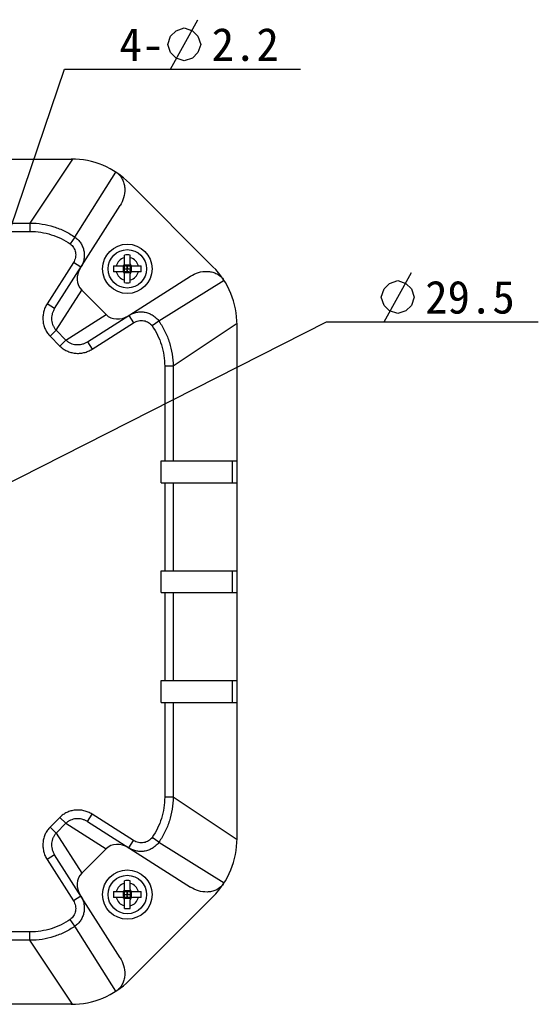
# Model space of a CAD drawing. Header units: millimetres. Extents: x 0 to 594, y 0 to 420.
# Tile 5 of 5: x 435 to 482, y 247 to 337. Entities that reach past the tile are written whole.
import ezdxf

# ---------------------------------------------------------------- set-up
doc = ezdxf.new("R2010")
doc.units = ezdxf.units.MM
doc.header["$LTSCALE"] = 32.67
doc.layers.get('0').update_dxf_attribs({"linetype": 'CONTINUOUS'})
doc.layers.add('00_COMPONENTS', color=7, linetype='CONTINUOUS')
doc.layers.add('51__DRAFT_DIMS', color=7, linetype='CONTINUOUS')
doc.styles.get("Standard").update_dxf_attribs({"font": 'simfang.ttf'})
doc.dimstyles.new('DIMSTYLE_2', dxfattribs={"dimtxt": 3, "dimasz": 3, "dimexe": 2.5, "dimexo": 0.5, "dimtad": 1, "dimdsep": 46, "dimtxsty": 'STANDARD', "dimblk": '_FILLED', "dimblk1": '_FILLED', "dimblk2": '_FILLED', "dimcen": 0.09, "dimclrt": 3, "dimazin": 2, "dimtp": 0.1, "dimtm": 0.1, "dimtfac": 1, "dimtofl": 0, "dimtmove": 0, "dimatfit": 1, "dimldrblk": '_FILLED', "dimfxl": 1, "dimtolj": 1, "dimarcsym": 0})
doc.dimstyles.new('DIMSTYLE_3', dxfattribs={"dimtxt": 3, "dimasz": 3, "dimexe": 2.5, "dimexo": 0.5, "dimtad": 1, "dimdsep": 46, "dimtxsty": 'STANDARD', "dimblk": '_FILLED', "dimblk1": '_FILLED', "dimblk2": '_FILLED', "dimcen": 0.09, "dimclrt": 3, "dimazin": 2, "dimtp": 0.2, "dimtm": 0.2, "dimtfac": 1, "dimtofl": 0, "dimtmove": 0, "dimatfit": 1, "dimldrblk": '_FILLED', "dimfxl": 1, "dimtolj": 1, "dimarcsym": 0})

# ---------------------------------------------------------------- blocks, each defined once
blk = doc.blocks.new('_FILLED')
at = {"color": 0, "linetype": 'ByBlock'}
blk.add_solid([(0, 0), (-1, 0.167), (-1, -0.167)], dxfattribs=at)
blk = doc.blocks.new('*D10')
at = {"layer": '51__DRAFT_DIMS', "color": 4}
for p, q in [((429.471, 292.663), (462.965, 309.661)), ((462.965, 309.661), (466.465, 309.661)), ((466.465, 309.661), (482.278, 309.661))]:
    blk.add_line(p, q, dxfattribs=at)
at = {"layer": '51__DRAFT_DIMS', "color": 4, "xscale": 3, "yscale": 3, "zscale": 3, "rotation": 206.9074937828}
blk.add_blockref('_FILLED', (429.471, 292.663), dxfattribs=at)
at = {"layer": '51__DRAFT_DIMS', "color": 3}
blk.add_text('29.5', height=3, dxfattribs=at).set_placement((471.965, 310.411))
blk = doc.blocks.new('*D11')
at = {"layer": '51__DRAFT_DIMS', "color": 4}
for p, q in [((428.672, 302.029), (439.1, 332.683)), ((439.1, 332.683), (442.6, 332.683)), ((442.6, 332.683), (460.615, 332.683))]:
    blk.add_line(p, q, dxfattribs=at)
at = {"layer": '51__DRAFT_DIMS', "color": 4, "xscale": 3, "yscale": 3, "zscale": 3, "rotation": 251.212752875}
blk.add_blockref('_FILLED', (428.672, 302.029), dxfattribs=at)
at = {"layer": '51__DRAFT_DIMS', "color": 3}
for s, p in [('4-', (444.1, 333.433)), ('2.2', (452.506, 333.433))]:
    blk.add_text(s, height=3, dxfattribs=at).set_placement(p)

msp = doc.modelspace()

# ---------------------------------------------------------------- linework, layer by layer
at = {"layer": '00_COMPONENTS', "color": 7}
for p, q in [((392.924, 324.487), (439.711, 324.487)), ((445.014, 322.291), (452.621, 314.684)), ((438.178, 310.859), (444.149, 320.242)), ((418.017, 318.658), (435.943, 318.658)), ((418.017, 317.892), (435.943, 317.892)), ((444.547, 314.957), (444.547, 315.746)), ((445.087, 314.957), (445.087, 315.746)), ((439.901, 315.058), (437.503, 311.289)), ((440.576, 314.628), (439.901, 315.058)), ((443.559, 314.757), (444.347, 314.757)), ((444.347, 314.217), (443.559, 314.217)), ((444.489, 314.816), (444.536, 314.769)), ((444.489, 314.159), (444.536, 314.205)), ((444.547, 314.346), (444.547, 314.629)), ((444.547, 314.487), (445.087, 314.487)), ((444.547, 313.229), (444.547, 314.017)), ((444.676, 314.757), (444.959, 314.757)), ((444.959, 314.217), (444.676, 314.217)), ((444.817, 314.217), (444.817, 314.757)), ((445.087, 314.629), (445.087, 314.346)), ((445.087, 313.229), (445.087, 314.017)), ((445.146, 314.816), (445.099, 314.769)), ((445.146, 314.159), (445.099, 314.205)), ((445.287, 314.757), (446.076, 314.757)), ((446.076, 314.217), (445.287, 314.217)), ((441.189, 307.848), (450.573, 313.819)), ((440.656, 312.545), (442.875, 310.326)), ((438.178, 310.859), (437.503, 311.289)), ((441.619, 307.173), (445.388, 309.571)), ((444.958, 310.246), (445.388, 309.571)), ((438.331, 308.892), (439.222, 308.001)), ((454.817, 262.594), (454.817, 309.381)), ((437.785, 308.345), (438.675, 307.455)), ((441.189, 307.848), (441.619, 307.173)), ((448.222, 305.613), (448.222, 296.987)), ((448.988, 305.613), (448.988, 296.987)), ((447.897, 296.987), (454.817, 296.987)), ((447.897, 294.987), (447.897, 296.987)), ((454.407, 294.987), (454.407, 296.987)), ((447.897, 294.987), (454.817, 294.987)), ((448.222, 294.987), (448.222, 286.987)), ((448.988, 294.987), (448.988, 286.987)), ((447.897, 286.987), (454.817, 286.987)), ((447.897, 284.987), (447.897, 286.987)), ((454.407, 284.987), (454.407, 286.987)), ((447.897, 284.987), (454.817, 284.987)), ((448.222, 284.987), (448.222, 276.987)), ((448.988, 284.987), (448.988, 276.987)), ((447.897, 276.987), (454.817, 276.987)), ((447.897, 274.987), (447.897, 276.987)), ((454.407, 274.987), (454.407, 276.987)), ((447.897, 274.987), (454.817, 274.987)), ((448.222, 274.987), (448.222, 266.362)), ((448.988, 274.987), (448.988, 266.362)), ((441.189, 264.127), (441.619, 264.802)), ((445.388, 262.404), (441.619, 264.802)), ((438.675, 264.52), (437.785, 263.629)), ((439.222, 263.974), (438.331, 263.083)), ((441.189, 264.127), (450.573, 258.156)), ((444.958, 261.729), (445.388, 262.404)), ((438.178, 261.115), (437.503, 260.686)), ((444.149, 251.732), (438.178, 261.115)), ((442.875, 261.649), (440.656, 259.429)), ((437.503, 260.686), (439.901, 256.917)), ((444.547, 257.957), (444.547, 258.746)), ((445.087, 257.957), (445.087, 258.746)), ((443.559, 257.757), (444.347, 257.757)), ((444.489, 257.816), (444.536, 257.769)), ((444.547, 257.346), (444.547, 257.629)), ((444.547, 257.487), (445.087, 257.487)), ((444.676, 257.757), (444.959, 257.757)), ((444.817, 257.217), (444.817, 257.757)), ((445.087, 257.629), (445.087, 257.346)), ((445.146, 257.816), (445.099, 257.769)), ((445.287, 257.757), (446.076, 257.757)), ((440.576, 257.347), (439.901, 256.917)), ((444.347, 257.217), (443.559, 257.217)), ((444.489, 257.159), (444.536, 257.205)), ((444.547, 256.229), (444.547, 257.017)), ((444.959, 257.217), (444.676, 257.217)), ((452.621, 257.291), (445.014, 249.684)), ((445.087, 256.229), (445.087, 257.017)), ((445.146, 257.159), (445.099, 257.205)), ((446.076, 257.217), (445.287, 257.217)), ((435.943, 254.083), (396.692, 254.083)), ((435.943, 253.316), (396.692, 253.316)), ((439.711, 247.487), (392.924, 247.487))]:
    msp.add_line(p, q, dxfattribs=at)
at = {"layer": '00_COMPONENTS', "color": 4}
for p, q in [((439.828, 324.486), (435.943, 318.658)), ((440.042, 317.37), (443.754, 323.304)), ((435.943, 318.658), (435.943, 317.892)), ((440.042, 317.37), (439.612, 316.752)), ((444.522, 314.86), (445.113, 314.86)), ((444.445, 314.783), (444.445, 314.192)), ((445.113, 314.115), (444.522, 314.115)), ((444.57, 314.487), (444.547, 314.51)), ((444.547, 314.465), (444.57, 314.487)), ((444.817, 314.735), (444.795, 314.757)), ((444.795, 314.217), (444.817, 314.24)), ((444.84, 314.757), (444.817, 314.735)), ((444.817, 314.24), (444.84, 314.217)), ((445.087, 314.51), (445.065, 314.487)), ((445.065, 314.487), (445.087, 314.465)), ((445.19, 314.192), (445.19, 314.783)), ((453.634, 313.424), (447.7, 309.712)), ((438.331, 308.892), (440.656, 312.545)), ((439.222, 308.001), (442.875, 310.326)), ((447.7, 309.712), (447.082, 309.282)), ((454.817, 309.498), (448.988, 305.613)), ((438.331, 308.892), (437.785, 308.345)), ((439.222, 308.001), (438.675, 307.455)), ((448.988, 305.613), (448.222, 305.613)), ((448.988, 266.362), (448.222, 266.362)), ((454.817, 262.477), (448.988, 266.362)), ((439.222, 263.974), (438.675, 264.52)), ((439.222, 263.974), (442.875, 261.649)), ((438.331, 263.083), (437.785, 263.629)), ((438.331, 263.083), (440.656, 259.429)), ((447.7, 262.263), (447.082, 262.692)), ((447.7, 262.263), (453.634, 258.55)), ((444.445, 257.783), (444.445, 257.192)), ((444.522, 257.86), (445.113, 257.86)), ((444.57, 257.487), (444.547, 257.51)), ((444.547, 257.465), (444.57, 257.487)), ((444.817, 257.735), (444.795, 257.757)), ((444.84, 257.757), (444.817, 257.735)), ((445.087, 257.51), (445.065, 257.487)), ((445.065, 257.487), (445.087, 257.465)), ((445.19, 257.192), (445.19, 257.783)), ((445.113, 257.115), (444.522, 257.115)), ((444.795, 257.217), (444.817, 257.24)), ((444.817, 257.24), (444.84, 257.217)), ((440.042, 254.605), (439.612, 255.223)), ((435.943, 253.316), (435.943, 254.083)), ((443.754, 248.671), (440.042, 254.605)), ((439.828, 247.488), (435.943, 253.316))]:
    msp.add_line(p, q, dxfattribs=at)
at = {"layer": '00_COMPONENTS', "color": 7}
for points in [[(444.57, 314.487), (444.611, 314.487), (444.652, 314.487)], [(444.652, 314.487), (444.735, 314.488), (444.776, 314.488), (444.858, 314.487)], [(444.817, 314.735), (444.817, 314.694), (444.817, 314.652)], [(444.817, 314.652), (444.818, 314.57), (444.818, 314.528)], [(444.818, 314.322), (444.817, 314.405), (444.817, 314.446), (444.818, 314.528)], [(444.817, 314.24), (444.818, 314.281), (444.818, 314.322)], [(444.858, 314.487), (444.9, 314.487), (444.982, 314.488)], [(444.982, 314.488), (445.024, 314.488), (445.065, 314.487)], [(444.57, 257.487), (444.611, 257.487), (444.652, 257.487)], [(444.652, 257.487), (444.735, 257.488), (444.776, 257.488), (444.858, 257.487)], [(444.817, 257.735), (444.817, 257.694), (444.817, 257.652)], [(444.817, 257.652), (444.818, 257.57), (444.818, 257.528)], [(444.818, 257.322), (444.817, 257.405), (444.817, 257.446), (444.818, 257.528)], [(444.858, 257.487), (444.9, 257.487), (444.982, 257.488)], [(444.982, 257.488), (445.024, 257.488), (445.065, 257.487)], [(444.817, 257.24), (444.818, 257.281), (444.818, 257.322)]]:
    msp.add_lwpolyline(points, dxfattribs=at)
for centre, radius in [((444.817, 314.487), 2.25), ((444.817, 314.487), 1.75), ((444.817, 257.487), 2.25), ((444.817, 257.487), 1.75)]:
    msp.add_circle(centre, radius, dxfattribs=at)
for centre, radius, start, end in [((439.711, 316.987), 7.5, 45, 90), ((444.817, 310.91), 4.844, 86.80445, 93.19555), ((444.347, 314.957), 0.2, 270, 360), ((445.287, 314.957), 0.2, 180, 270), ((448.392, 314.492), 4.841, 176.85275, 180.05017), ((448.392, 314.483), 4.841, 179.94983, 183.14725), ((444.347, 314.017), 0.2, 0, 90), ((445.287, 314.017), 0.2, 90, 180), ((441.243, 314.492), 4.841, 359.94983, 3.14725), ((441.243, 314.483), 4.841, 356.85275, 0.05017), ((447.317, 309.381), 7.5, 0, 45), ((444.817, 318.065), 4.844, 266.80445, 273.19555), ((447.317, 262.594), 7.5, 315, 360), ((444.817, 253.91), 4.844, 86.80445, 93.19555), ((448.392, 257.492), 4.841, 176.85275, 180.05017), ((448.392, 257.483), 4.841, 179.94983, 183.14725), ((444.347, 257.957), 0.2, 270, 360), ((445.287, 257.957), 0.2, 180, 270), ((441.243, 257.492), 4.841, 359.94983, 3.14725), ((441.243, 257.483), 4.841, 356.85275, 0.05017), ((444.347, 257.017), 0.2, 0, 90), ((445.287, 257.017), 0.2, 90, 180), ((444.817, 261.065), 4.844, 266.80445, 273.19555), ((439.711, 254.987), 7.5, 270, 315)]:
    msp.add_arc(centre, radius, start, end, dxfattribs=at)
at = {"layer": '00_COMPONENTS', "color": 4}
for centre, start, end in [((444.817, 314.487), 104.9006, 165.0994), ((444.817, 314.487), 14.9006, 75.0994), ((444.817, 314.487), 194.9006, 255.0994), ((444.817, 314.487), 284.9006, 345.0994), ((444.817, 257.487), 104.9006, 165.0994), ((444.817, 257.487), 14.9006, 75.0994), ((444.817, 257.487), 194.9006, 255.0994), ((444.817, 257.487), 284.9006, 345.0994)]:
    msp.add_arc(centre, 1.05, start, end, dxfattribs=at)
at = {"layer": '00_COMPONENTS', "color": 7}
for centre, major_axis, start_param, end_param in [((441.83, 313.805), (1.032, 1.383), -4.62693, -3.267237), ((444.135, 311.5), (1.383, 1.032), -3.015949, -1.656256), ((444.135, 260.475), (1.383, -1.032), 1.656256, 3.015949), ((441.83, 258.17), (-1.032, 1.383), 0.125644, 1.485337)]:
    msp.add_ellipse(centre, major_axis=major_axis, ratio=0.86873, start_param=start_param, end_param=end_param, dxfattribs=at)
for points, knots in [([(443.886, 323.218), (443.942, 323.176), (444.049, 323.084), (444.237, 322.875), (444.42, 322.575), (444.552, 322.178), (444.617, 321.634), (444.519, 320.958), (444.291, 320.466), (444.149, 320.242)], [0, 0, 0, 0, 0.064423, 0.128859, 0.25705, 0.384117, 0.509796, 0.756568, 1, 1, 1, 1]), ([(435.943, 318.658), (436.311, 318.656), (437.045, 318.598), (438.113, 318.347), (439.124, 317.943), (439.747, 317.575), (440.042, 317.37)], [0, 0, 0, 0, 0.253605, 0.504159, 0.752594, 1, 1, 1, 1]), ([(435.943, 317.892), (436.273, 317.892), (436.93, 317.843), (437.887, 317.623), (438.791, 317.264), (439.349, 316.936), (439.612, 316.752)], [0, 0, 0, 0, 0.254029, 0.504648, 0.752899, 1, 1, 1, 1]), ([(439.612, 316.752), (439.674, 316.709), (439.79, 316.61), (439.932, 316.428), (440.036, 316.22), (440.099, 315.992), (440.118, 315.752), (440.092, 315.51), (440.021, 315.274), (439.945, 315.127), (439.901, 315.058)], [0, 0, 0, 0, 0.119512, 0.239949, 0.361951, 0.485935, 0.612044, 0.740107, 0.869667, 1, 1, 1, 1]), ([(440.042, 317.37), (440.146, 317.298), (440.339, 317.135), (440.578, 316.838), (440.757, 316.499), (440.869, 316.129), (440.909, 315.742), (440.875, 315.352), (440.766, 314.973), (440.646, 314.739), (440.576, 314.628)], [0, 0, 0, 0, 0.122409, 0.245255, 0.368837, 0.493356, 0.618879, 0.745329, 0.87249, 1, 1, 1, 1]), ([(444.536, 314.769), (444.537, 314.757), (444.544, 314.711), (444.547, 314.664), (444.547, 314.629)], [0, 0, 0, 0, 0.256621, 1, 1, 1, 1]), ([(444.676, 314.757), (444.664, 314.757), (444.617, 314.759), (444.571, 314.764), (444.536, 314.769)], [0, 0, 0, 0, 0.242917, 1, 1, 1, 1]), ([(444.536, 314.205), (444.537, 314.217), (444.544, 314.264), (444.547, 314.311), (444.547, 314.346)], [0, 0, 0, 0, 0.256621, 1, 1, 1, 1]), ([(444.676, 314.217), (444.664, 314.217), (444.617, 314.216), (444.571, 314.211), (444.536, 314.205)], [0, 0, 0, 0, 0.242917, 1, 1, 1, 1]), ([(444.959, 314.757), (444.971, 314.757), (445.018, 314.759), (445.064, 314.764), (445.099, 314.769)], [0, 0, 0, 0, 0.242917, 1, 1, 1, 1]), ([(444.959, 314.217), (444.971, 314.217), (445.018, 314.216), (445.064, 314.211), (445.099, 314.205)], [0, 0, 0, 0, 0.242917, 1, 1, 1, 1]), ([(445.099, 314.769), (445.098, 314.757), (445.091, 314.711), (445.087, 314.664), (445.087, 314.629)], [0, 0, 0, 0, 0.256621, 1, 1, 1, 1]), ([(445.099, 314.205), (445.098, 314.217), (445.091, 314.264), (445.087, 314.311), (445.087, 314.346)], [0, 0, 0, 0, 0.256621, 1, 1, 1, 1]), ([(450.573, 313.819), (450.796, 313.961), (451.288, 314.189), (451.964, 314.287), (452.508, 314.222), (452.905, 314.09), (453.205, 313.907), (453.414, 313.719), (453.506, 313.612), (453.548, 313.556)], [0, 0, 0, 0, 0.243432, 0.490204, 0.615883, 0.74295, 0.871141, 0.935577, 1, 1, 1, 1]), ([(437.503, 311.289), (437.429, 311.173), (437.301, 310.929), (437.173, 310.537), (437.112, 310.133), (437.12, 309.729), (437.195, 309.337), (437.333, 308.969), (437.529, 308.633), (437.695, 308.435), (437.785, 308.345)], [0, 0, 0, 0, 0.129285, 0.257996, 0.385598, 0.511712, 0.636143, 0.758892, 0.880159, 1, 1, 1, 1]), ([(438.178, 310.859), (438.128, 310.781), (438.041, 310.616), (437.952, 310.353), (437.908, 310.082), (437.908, 309.812), (437.953, 309.55), (438.04, 309.305), (438.165, 309.082), (438.273, 308.951), (438.331, 308.892)], [0, 0, 0, 0, 0.13118, 0.261524, 0.39027, 0.516869, 0.641036, 0.762771, 0.882354, 1, 1, 1, 1]), ([(444.958, 310.246), (445.069, 310.316), (445.303, 310.436), (445.682, 310.545), (446.072, 310.579), (446.459, 310.539), (446.829, 310.427), (447.168, 310.248), (447.465, 310.009), (447.628, 309.816), (447.7, 309.712)], [0, 0, 0, 0, 0.127543, 0.2547, 0.381146, 0.506666, 0.63118, 0.754759, 0.877601, 1, 1, 1, 1]), ([(445.388, 309.571), (445.457, 309.615), (445.604, 309.691), (445.84, 309.762), (446.082, 309.788), (446.322, 309.769), (446.55, 309.706), (446.758, 309.602), (446.94, 309.46), (447.039, 309.344), (447.082, 309.282)], [0, 0, 0, 0, 0.130367, 0.259923, 0.387982, 0.514086, 0.638066, 0.760064, 0.880498, 1, 1, 1, 1]), ([(447.7, 309.712), (447.905, 309.417), (448.273, 308.794), (448.677, 307.783), (448.928, 306.715), (448.986, 305.981), (448.988, 305.613)], [0, 0, 0, 0, 0.247414, 0.49585, 0.746407, 1, 1, 1, 1]), ([(447.082, 309.282), (447.266, 309.019), (447.594, 308.461), (447.953, 307.557), (448.173, 306.6), (448.222, 305.943), (448.222, 305.613)], [0, 0, 0, 0, 0.247109, 0.495361, 0.745982, 1, 1, 1, 1]), ([(439.222, 308.001), (439.281, 307.942), (439.412, 307.835), (439.635, 307.709), (439.881, 307.623), (440.142, 307.578), (440.412, 307.578), (440.683, 307.622), (440.946, 307.711), (441.111, 307.798), (441.189, 307.848)], [0, 0, 0, 0, 0.117858, 0.237412, 0.359136, 0.483296, 0.609887, 0.738626, 0.868972, 1, 1, 1, 1]), ([(438.675, 307.455), (438.766, 307.364), (438.963, 307.198), (439.299, 307.002), (439.668, 306.864), (440.06, 306.79), (440.464, 306.782), (440.868, 306.843), (441.259, 306.971), (441.503, 307.099), (441.619, 307.173)], [0, 0, 0, 0, 0.120057, 0.241293, 0.364031, 0.488452, 0.614558, 0.742152, 0.870865, 1, 1, 1, 1]), ([(448.222, 266.362), (448.222, 266.032), (448.173, 265.375), (447.953, 264.418), (447.594, 263.514), (447.266, 262.956), (447.082, 262.692)], [0, 0, 0, 0, 0.254029, 0.504648, 0.752899, 1, 1, 1, 1]), ([(448.988, 266.362), (448.986, 265.994), (448.928, 265.26), (448.677, 264.192), (448.273, 263.181), (447.905, 262.558), (447.7, 262.263)], [0, 0, 0, 0, 0.253605, 0.504159, 0.752594, 1, 1, 1, 1]), ([(441.619, 264.802), (441.503, 264.876), (441.259, 265.004), (440.867, 265.132), (440.463, 265.193), (440.059, 265.185), (439.667, 265.11), (439.299, 264.972), (438.963, 264.776), (438.765, 264.61), (438.675, 264.52)], [0, 0, 0, 0, 0.129285, 0.257996, 0.385598, 0.511712, 0.636143, 0.758892, 0.880159, 1, 1, 1, 1]), ([(441.189, 264.127), (441.111, 264.177), (440.946, 264.264), (440.683, 264.353), (440.412, 264.397), (440.142, 264.397), (439.88, 264.352), (439.635, 264.265), (439.412, 264.14), (439.281, 264.032), (439.222, 263.974)], [0, 0, 0, 0, 0.13118, 0.261524, 0.39027, 0.516869, 0.641036, 0.762771, 0.882354, 1, 1, 1, 1]), ([(437.785, 263.629), (437.694, 263.539), (437.528, 263.342), (437.332, 263.006), (437.194, 262.637), (437.12, 262.245), (437.112, 261.841), (437.173, 261.437), (437.301, 261.046), (437.429, 260.802), (437.503, 260.686)], [0, 0, 0, 0, 0.120057, 0.241293, 0.364031, 0.488452, 0.614558, 0.742152, 0.870865, 1, 1, 1, 1]), ([(438.331, 263.083), (438.272, 263.024), (438.165, 262.893), (438.039, 262.67), (437.953, 262.424), (437.908, 262.163), (437.908, 261.893), (437.952, 261.622), (438.041, 261.358), (438.128, 261.194), (438.178, 261.115)], [0, 0, 0, 0, 0.117858, 0.237412, 0.359136, 0.483296, 0.609887, 0.738626, 0.868972, 1, 1, 1, 1]), ([(447.7, 262.263), (447.628, 262.159), (447.465, 261.965), (447.168, 261.727), (446.829, 261.548), (446.459, 261.436), (446.072, 261.396), (445.682, 261.43), (445.303, 261.539), (445.069, 261.658), (444.958, 261.729)], [0, 0, 0, 0, 0.122409, 0.245255, 0.368837, 0.493356, 0.618879, 0.745329, 0.87249, 1, 1, 1, 1]), ([(447.082, 262.692), (447.039, 262.63), (446.94, 262.514), (446.758, 262.373), (446.55, 262.269), (446.322, 262.205), (446.082, 262.186), (445.84, 262.213), (445.604, 262.284), (445.457, 262.359), (445.388, 262.404)], [0, 0, 0, 0, 0.119512, 0.239949, 0.361951, 0.485935, 0.612044, 0.740107, 0.869667, 1, 1, 1, 1]), ([(453.548, 258.419), (453.506, 258.363), (453.414, 258.256), (453.205, 258.068), (452.905, 257.884), (452.508, 257.753), (451.964, 257.688), (451.288, 257.786), (450.796, 258.014), (450.573, 258.156)], [0, 0, 0, 0, 0.064423, 0.128859, 0.25705, 0.384117, 0.509796, 0.756568, 1, 1, 1, 1]), ([(444.536, 257.769), (444.537, 257.757), (444.544, 257.711), (444.547, 257.664), (444.547, 257.629)], [0, 0, 0, 0, 0.256621, 1, 1, 1, 1]), ([(444.676, 257.757), (444.664, 257.757), (444.617, 257.759), (444.571, 257.764), (444.536, 257.769)], [0, 0, 0, 0, 0.242917, 1, 1, 1, 1]), ([(444.959, 257.757), (444.971, 257.757), (445.018, 257.759), (445.064, 257.764), (445.099, 257.769)], [0, 0, 0, 0, 0.242917, 1, 1, 1, 1]), ([(445.099, 257.769), (445.098, 257.757), (445.091, 257.711), (445.087, 257.664), (445.087, 257.629)], [0, 0, 0, 0, 0.256621, 1, 1, 1, 1]), ([(439.901, 256.917), (439.945, 256.848), (440.021, 256.701), (440.092, 256.465), (440.118, 256.222), (440.099, 255.983), (440.036, 255.755), (439.932, 255.547), (439.79, 255.365), (439.674, 255.266), (439.612, 255.223)], [0, 0, 0, 0, 0.130367, 0.259923, 0.387982, 0.514086, 0.638066, 0.760064, 0.880498, 1, 1, 1, 1]), ([(440.576, 257.347), (440.646, 257.236), (440.766, 257.001), (440.875, 256.623), (440.909, 256.233), (440.869, 255.846), (440.757, 255.476), (440.578, 255.137), (440.339, 254.84), (440.146, 254.676), (440.042, 254.605)], [0, 0, 0, 0, 0.127543, 0.2547, 0.381146, 0.506666, 0.63118, 0.754759, 0.877601, 1, 1, 1, 1]), ([(444.536, 257.205), (444.537, 257.217), (444.544, 257.264), (444.547, 257.311), (444.547, 257.346)], [0, 0, 0, 0, 0.256621, 1, 1, 1, 1]), ([(444.676, 257.217), (444.664, 257.217), (444.617, 257.216), (444.571, 257.211), (444.536, 257.205)], [0, 0, 0, 0, 0.242917, 1, 1, 1, 1]), ([(444.959, 257.217), (444.971, 257.217), (445.018, 257.216), (445.064, 257.211), (445.099, 257.205)], [0, 0, 0, 0, 0.242917, 1, 1, 1, 1]), ([(445.099, 257.205), (445.098, 257.217), (445.091, 257.264), (445.087, 257.311), (445.087, 257.346)], [0, 0, 0, 0, 0.256621, 1, 1, 1, 1]), ([(439.612, 255.223), (439.349, 255.039), (438.791, 254.711), (437.887, 254.352), (436.93, 254.132), (436.273, 254.083), (435.943, 254.083)], [0, 0, 0, 0, 0.247109, 0.495361, 0.745982, 1, 1, 1, 1]), ([(440.042, 254.605), (439.747, 254.399), (439.124, 254.032), (438.113, 253.628), (437.045, 253.377), (436.311, 253.318), (435.943, 253.316)], [0, 0, 0, 0, 0.247414, 0.49585, 0.746407, 1, 1, 1, 1]), ([(444.149, 251.732), (444.291, 251.509), (444.519, 251.017), (444.617, 250.341), (444.552, 249.797), (444.42, 249.4), (444.237, 249.1), (444.049, 248.891), (443.942, 248.799), (443.886, 248.757)], [0, 0, 0, 0, 0.243432, 0.490204, 0.615883, 0.74295, 0.871141, 0.935577, 1, 1, 1, 1])]:
    msp.add_open_spline(points, degree=3, knots=knots, dxfattribs=at)
at = {"layer": '51__DRAFT_DIMS', "color": 3}
for p, q in [((448.756, 332.683), (451.256, 337.183)), ((468.215, 309.661), (470.715, 314.161))]:
    msp.add_line(p, q, dxfattribs=at)
for points in [[(448.506, 334.933), (448.756, 335.683), (449.256, 336.183), (450.006, 336.433), (450.756, 336.183), (451.256, 335.683), (451.506, 334.933), (451.256, 334.183), (450.756, 333.683), (450.006, 333.433), (449.256, 333.683), (448.756, 334.183), (448.506, 334.933)], [(467.965, 311.911), (468.215, 312.661), (468.715, 313.161), (469.465, 313.411), (470.215, 313.161), (470.715, 312.661), (470.965, 311.911), (470.715, 311.161), (470.215, 310.661), (469.465, 310.411), (468.715, 310.661), (468.215, 311.161), (467.965, 311.911)]]:
    msp.add_lwpolyline(points, dxfattribs=at)

# ---------------------------------------------------------------- dimensions: what is measured, and where the dimension line sits
at = {"layer": '51__DRAFT_DIMS', "color": 4}
for p1, p2, text, dimstyle, picture, middle in [((428.672, 302.029), (427.963, 299.946), '4-%%c<>', 'DIMSTYLE_2', '*D11', (451.608, 334.933)), ((429.471, 292.663), (403.164, 279.312), '%%c<>', 'DIMSTYLE_3', '*D10', (476.371, 311.911))]:
    dim = msp.add_diameter_dim_2p(p1=p1, p2=p2, text=text, dimstyle=dimstyle, override={"dimtih": 1, "dimtoh": 1, "dimpost": '<>'}, dxfattribs=at)
    dim.commit()
    dim.dimension.update_dxf_attribs({"geometry": picture, "text_midpoint": middle, "dimtype": 163})

doc.saveas('drawing.dxf')
